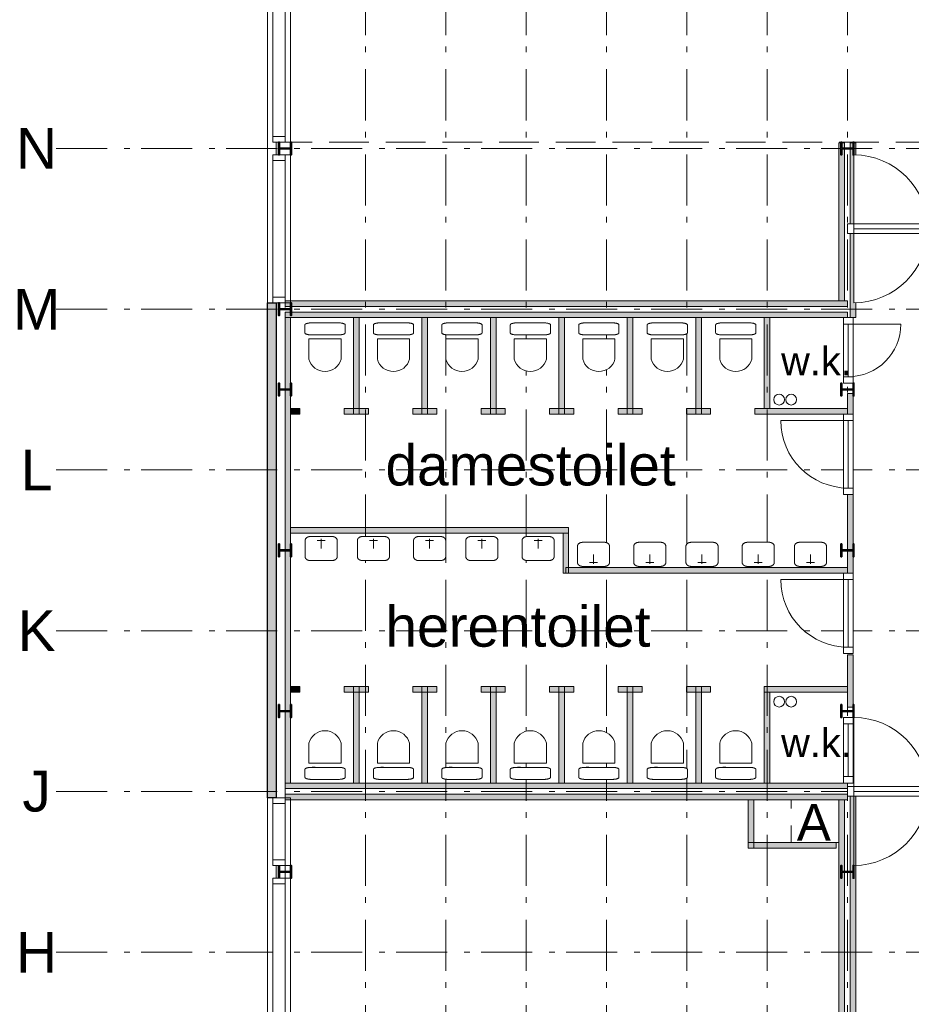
# Model space of a CAD drawing. Header units: millimetres. Extents: x -25849 to 35600, y -19165 to 63250.
# Tile 2 of 10: x -25353 to -14255, y -4248 to 8002. Entities that reach past the tile are written whole.
import ezdxf

# ---------------------------------------------------------------- set-up
doc = ezdxf.new("R2010")
doc.units = ezdxf.units.MM
doc.header["$LTSCALE"] = 1016
for name, pattern in [('STYLE_01', [0.41664, 0.20828, -0.20836]), ('STYLE_02', [0.694425, 0.48607, -0.208355]), ('STYLE_06', [1.04164, 0.625, -0.20828, 0.06943, -0.13893])]:
    doc.linetypes.add(name, pattern=pattern)
for name, color, linetype, lineweight in [('Binnenpuien', 47, 'Continuous', 18), ('Binnenwanden', 7, 'Continuous', 13), ('Geen', 7, 'Continuous', 18), ('Gevelmetselwerk', 7, 'Continuous', 25), ('Gevelpui', 8, 'Continuous', 18), ('Sanitair', 160, 'Continuous', 18), ('Staalconstructie', 7, 'Continuous', 18), ('Tekst', 7, 'Continuous', 18)]:
    doc.layers.add(name, color=color, linetype=linetype, lineweight=lineweight)
doc.styles.add('Arial', font='Arial')

# ---------------------------------------------------------------- blocks, each defined once
blk = doc.blocks.new('Groep')
at = {"layer": 'Geen', "color": 7, "char_height": 506, "attachment_point": 5, "line_spacing_factor": 0.966482, "style": 'Arial'}
for s, insert in [('N', (-25142, 6400)), ('M', (-25142, 4400)), ('L', (-25142, 2400)), ('K', (-25142, 400)), ('J', (-25142, -1600)), ('H', (-25142, -3600))]:
    blk.add_mtext(s, dxfattribs=dict(at, insert=insert))
blk = doc.blocks.new('IPE 160')
at = {"color": 7, "linetype": 'Continuous', "lineweight": 35}
blk.add_wipeout([(5, 80), (80, 80), (80, 70), (15, 70), (15, 70), (15, 70), (14, 70), (14, 70), (14, 70), (14, 70), (13, 70), (13, 70), (13, 70), (13, 70), (12, 70), (12, 70), (12, 69), (12, 69), (11, 69), (11, 69), (11, 69), (11, 69), (11, 69), (10, 69), (10, 69), (10, 69), (10, 68), (9, 68), (9, 68), (9, 68), (9, 68), (9, 68), (8, 68), (8, 67), (8, 67), (8, 67), (8, 67), (8, 67), (7, 67), (7, 66), (7, 66), (7, 66), (7, 66), (7, 66), (7, 65), (6, 65), (6, 65), (6, 65), (6, 64), (6, 64), (6, 64), (6, 64), (6, 64), (6, 63), (6, 63), (5, 63), (5, 63), (5, 62), (5, 62), (5, 62), (5, 62), (5, 61), (5, 61), (5, 61), (5, 61), (5, 60), (5, 60), (5, 60), (5, 0), (5, -60), (5, -60), (5, -60), (5, -61), (5, -61), (5, -61), (5, -61), (5, -62), (5, -62), (5, -62), (5, -62), (5, -63), (5, -63), (6, -63), (6, -63), (6, -64), (6, -64), (6, -64), (6, -64), (6, -64), (6, -65), (6, -65), (6, -65), (7, -65), (7, -66), (7, -66), (7, -66), (7, -66), (7, -66), (7, -67), (8, -67), (8, -67), (8, -67), (8, -67), (8, -67), (8, -68), (9, -68), (9, -68), (9, -68), (9, -68), (9, -68), (10, -68), (10, -69), (10, -69), (10, -69), (11, -69), (11, -69), (11, -69), (11, -69), (11, -69), (12, -69), (12, -69), (12, -70), (12, -70), (13, -70), (13, -70), (13, -70), (13, -70), (14, -70), (14, -70), (14, -70), (14, -70), (15, -70), (15, -70), (15, -70), (80, -70), (80, -80), (-80, -80), (-80, -70), (-15, -70), (-15, -70), (-15, -70), (-14, -70), (-14, -70), (-14, -70), (-14, -70), (-13, -70), (-13, -70), (-13, -70), (-13, -70), (-12, -70), (-12, -70), (-12, -69), (-12, -69), (-11, -69), (-11, -69), (-11, -69), (-11, -69), (-11, -69), (-10, -69), (-10, -69), (-10, -69), (-10, -68), (-9, -68), (-9, -68), (-9, -68), (-9, -68), (-9, -68), (-8, -68), (-8, -67), (-8, -67), (-8, -67), (-8, -67), (-8, -67), (-7, -67), (-7, -66), (-7, -66), (-7, -66), (-7, -66), (-7, -66), (-7, -65), (-6, -65), (-6, -65), (-6, -65), (-6, -64), (-6, -64), (-6, -64), (-6, -64), (-6, -64), (-6, -63), (-6, -63), (-5, -63), (-5, -63), (-5, -62), (-5, -62), (-5, -62), (-5, -62), (-5, -61), (-5, -61), (-5, -61), (-5, -61), (-5, -60), (-5, -60), (-5, -60), (-5, 0), (-5, 60), (-5, 60), (-5, 60), (-5, 61), (-5, 61), (-5, 61), (-5, 61), (-5, 62), (-5, 62), (-5, 62), (-5, 62), (-5, 63), (-5, 63), (-6, 63), (-6, 63), (-6, 64), (-6, 64), (-6, 64), (-6, 64), (-6, 64), (-6, 65), (-6, 65), (-6, 65), (-7, 65), (-7, 66), (-7, 66), (-7, 66), (-7, 66), (-7, 66), (-7, 67), (-8, 67), (-8, 67), (-8, 67), (-8, 67), (-8, 67), (-8, 68), (-9, 68), (-9, 68), (-9, 68), (-9, 68), (-9, 68), (-10, 68), (-10, 69), (-10, 69), (-10, 69), (-11, 69), (-11, 69), (-11, 69), (-11, 69), (-11, 69), (-12, 69), (-12, 69), (-12, 70), (-12, 70), (-13, 70), (-13, 70), (-13, 70), (-13, 70), (-14, 70), (-14, 70), (-14, 70), (-14, 70), (-15, 70), (-15, 70), (-15, 70), (-80, 70), (-80, 80), (-5, 80)], dxfattribs=at).dxf.layer = 'Staalconstructie'
at = {"layer": 'Staalconstructie', "color": 7, "linetype": 'Continuous', "lineweight": 35, "flags": 128}
blk.add_lwpolyline([(5, 80), (80, 80), (80, 70), (15, 70, 0.414214), (5, 60), (5, -60, 0.414214), (15, -70), (80, -70), (80, -80), (-80, -80), (-80, -70), (-15, -70, 0.414214), (-5, -60), (-5, 60, 0.414214), (-15, 70), (-80, 70), (-80, 80), (-5, 80)], format="xyb", close=True, dxfattribs=at)
blk = doc.blocks.new('Gevelpui 2000')
at = {"layer": 'Gevelpui', "color": 7, "lineweight": 5}
for p, q in [((-220, 1000), (-220, -1000)), ((-110, 1000), (-110, -1000))]:
    blk.add_line(p, q, dxfattribs=at)
at = {"color": 7, "lineweight": 5}
blk.add_wipeout([(0, 920), (70, 920), (70, -920), (0, -920)], dxfattribs=at).dxf.layer = 'Gevelpui'
at = {"layer": 'Gevelpui', "color": 7, "lineweight": 5}
blk.add_lwpolyline([(0, 920), (70, 920), (70, -920), (0, -920)], close=True, dxfattribs=at)
at = {"color": 7, "lineweight": 13}
blk.add_wipeout([(-150, 920), (0, 920), (0, -920), (-150, -920)], dxfattribs=at).dxf.layer = 'Gevelpui'
at = {"layer": 'Gevelpui', "color": 7, "lineweight": 13}
blk.add_lwpolyline([(-150, 920), (0, 920), (0, -920), (-150, -920)], close=True, dxfattribs=at)
at = {"color": 7, "lineweight": 13}
for points in [[(-150, 920), (0, 920), (0, 850), (-150, 850)], [(-150, -850), (0, -850), (0, -920), (-150, -920)]]:
    blk.add_wipeout(points, dxfattribs=at).dxf.layer = 'Gevelpui'
at = {"layer": 'Gevelpui', "color": 7, "lineweight": 13}
for points in [[(-150, 920), (0, 920), (0, 850), (-150, 850)], [(-150, -850), (0, -850), (0, -920), (-150, -920)]]:
    blk.add_lwpolyline(points, close=True, dxfattribs=at)
blk = doc.blocks.new('Gevelpui 1000')
at = {"layer": 'Gevelpui', "color": 8, "lineweight": 18}
for p, q in [((500, -110), (-500, -110)), ((500, -220), (-500, -220))]:
    blk.add_line(p, q, dxfattribs=at)
at = {"color": 8, "lineweight": 18}
blk.add_wipeout([(-420, 70), (420, 70), (420, 0), (-420, 0)], dxfattribs=at).dxf.layer = 'Gevelpui'
at = {"layer": 'Gevelpui', "color": 8, "lineweight": 18}
blk.add_lwpolyline([(-420, 70), (420, 70), (420, 0), (-420, 0)], close=True, dxfattribs=at)
at = {"color": 7, "lineweight": 18}
blk.add_wipeout([(-420, 0), (420, 0), (420, -150), (-420, -150)], dxfattribs=at).dxf.layer = 'Gevelpui'
at = {"layer": 'Gevelpui', "color": 7, "lineweight": 18}
blk.add_lwpolyline([(-420, 0), (420, 0), (420, -150), (-420, -150)], close=True, dxfattribs=at)
at = {"color": 7, "lineweight": 18}
for points in [[(-420, 0), (-350, 0), (-350, -150), (-420, -150)], [(350, 0), (420, 0), (420, -150), (350, -150)]]:
    blk.add_wipeout(points, dxfattribs=at).dxf.layer = 'Gevelpui'
at = {"layer": 'Gevelpui', "color": 7, "lineweight": 18}
for points in [[(-420, 0), (-350, 0), (-350, -150), (-420, -150)], [(350, 0), (420, 0), (420, -150), (350, -150)]]:
    blk.add_lwpolyline(points, close=True, dxfattribs=at)
blk = doc.blocks.new('Binnendeur 815')
blk.add_wipeout([(80, 0), (80, 16), (81, 32), (82, 48), (83, 64), (85, 80), (87, 96), (90, 112), (93, 128), (96, 144), (100, 159), (104, 175), (108, 190), (113, 205), (118, 221), (124, 236), (130, 251), (136, 265), (143, 280), (150, 294), (157, 309), (165, 323), (173, 337), (182, 350), (190, 364), (199, 377), (209, 390), (219, 403), (229, 416), (239, 428), (250, 440), (261, 452), (272, 463), (283, 474), (295, 485), (307, 496), (319, 506), (332, 516), (345, 526), (358, 536), (371, 545), (385, 553), (398, 562), (412, 570), (426, 578), (441, 585), (455, 592), (470, 599), (484, 605), (499, 611), (514, 617), (530, 622), (545, 627), (560, 631), (576, 635), (591, 639), (607, 642), (623, 645), (639, 648), (655, 650), (671, 652), (687, 653), (703, 654), (719, 655), (735, 655), (735, 0)]).dxf.layer = 'Binnenpuien'
at = {"layer": 'Binnenpuien'}
blk.add_arc((735, 0), 655, 90, 180, dxfattribs=at)
blk.add_wipeout([(0, 60), (815, 60), (815, -60), (0, -60)]).dxf.layer = 'Binnenpuien'
blk.add_lwpolyline([(0, 60), (815, 60), (815, -60), (0, -60)], close=True, dxfattribs=at)
blk.add_wipeout([(735, 60), (815, 60), (815, -60), (735, -60)]).dxf.layer = 'Binnenpuien'
for p, q in [((735, 0), (735, 655)), ((80, 0), (735, 0))]:
    blk.add_line(p, q, dxfattribs=at)
blk.add_lwpolyline([(735, 60), (815, 60), (815, -60), (735, -60)], close=True, dxfattribs=at)
blk.add_wipeout([(0, 60), (80, 60), (80, -60), (0, -60)]).dxf.layer = 'Binnenpuien'
blk.add_lwpolyline([(0, 60), (80, 60), (80, -60), (0, -60)], close=True, dxfattribs=at)
blk = doc.blocks.new('Binnendeur 1000')
at = {"layer": 'Binnenpuien'}
blk.add_arc((920, 0), 840, 90, 180, dxfattribs=at)
blk.add_wipeout([(0, 60), (1000, 60), (1000, -60), (0, -60)]).dxf.layer = 'Binnenpuien'
blk.add_lwpolyline([(0, 60), (1000, 60), (1000, -60), (0, -60)], close=True, dxfattribs=at)
blk.add_wipeout([(920, 60), (1000, 60), (1000, -60), (920, -60)]).dxf.layer = 'Binnenpuien'
for p, q in [((920, 0), (920, 840)), ((80, 0), (920, 0))]:
    blk.add_line(p, q, dxfattribs=at)
blk.add_lwpolyline([(920, 60), (1000, 60), (1000, -60), (920, -60)], close=True, dxfattribs=at)
blk.add_wipeout([(0, 60), (80, 60), (80, -60), (0, -60)]).dxf.layer = 'Binnenpuien'
blk.add_lwpolyline([(0, 60), (80, 60), (80, -60), (0, -60)], close=True, dxfattribs=at)
blk = doc.blocks.new('WC')
blk.add_wipeout([(167, 150), (169, 150), (171, 150), (173, 150), (175, 150), (177, 150), (179, 150), (181, 150), (183, 150), (185, 149), (187, 149), (189, 149), (191, 149), (193, 149), (195, 149), (197, 148), (199, 148), (200, 148), (202, 148), (204, 147), (206, 147), (208, 147), (210, 146), (211, 146), (213, 146), (215, 145), (216, 145), (218, 145), (220, 144), (221, 144), (223, 144), (224, 143), (226, 143), (227, 142), (228, 142), (230, 141), (231, 141), (232, 140), (234, 140), (235, 139), (236, 139), (237, 138), (238, 138), (239, 137), (240, 137), (241, 136), (242, 136), (243, 135), (244, 135), (244, 134), (245, 133), (246, 133), (246, 132), (247, 132), (248, 131), (248, 130), (248, 130), (249, 129), (249, 129), (249, 128), (250, 127), (250, 127), (250, 126), (250, 126), (250, 125), (250, 25), (250, 24), (250, 24), (250, 23), (250, 23), (249, 22), (249, 21), (249, 21), (248, 20), (248, 20), (248, 19), (247, 18), (246, 18), (246, 17), (245, 17), (244, 16), (244, 15), (243, 15), (242, 14), (241, 14), (240, 13), (239, 13), (238, 12), (237, 12), (236, 11), (235, 11), (234, 10), (232, 10), (231, 9), (230, 9), (228, 8), (227, 8), (226, 7), (224, 7), (223, 6), (221, 6), (220, 6), (218, 5), (216, 5), (215, 5), (213, 4), (211, 4), (210, 4), (208, 3), (206, 3), (204, 3), (202, 2), (200, 2), (199, 2), (197, 2), (195, 1), (193, 1), (191, 1), (189, 1), (187, 1), (185, 1), (183, 0), (181, 0), (179, 0), (177, 0), (175, 0), (173, 0), (171, 0), (169, 0), (167, 0), (-167, 0), (-169, 0), (-171, 0), (-173, 0), (-175, 0), (-177, 0), (-179, 0), (-181, 0), (-183, 0), (-185, 1), (-187, 1), (-189, 1), (-191, 1), (-193, 1), (-195, 1), (-197, 2), (-199, 2), (-200, 2), (-202, 2), (-204, 3), (-206, 3), (-208, 3), (-210, 4), (-211, 4), (-213, 4), (-215, 5), (-216, 5), (-218, 5), (-220, 6), (-221, 6), (-223, 6), (-224, 7), (-226, 7), (-227, 8), (-228, 8), (-230, 9), (-231, 9), (-232, 10), (-234, 10), (-235, 11), (-236, 11), (-237, 12), (-238, 12), (-239, 13), (-240, 13), (-241, 14), (-242, 14), (-243, 15), (-244, 15), (-244, 16), (-245, 17), (-246, 17), (-246, 18), (-247, 18), (-248, 19), (-248, 20), (-248, 20), (-249, 21), (-249, 21), (-249, 22), (-250, 23), (-250, 23), (-250, 24), (-250, 24), (-250, 25), (-250, 125), (-250, 126), (-250, 126), (-250, 127), (-250, 127), (-249, 128), (-249, 129), (-249, 129), (-248, 130), (-248, 130), (-248, 131), (-247, 132), (-246, 132), (-246, 133), (-245, 133), (-244, 134), (-244, 135), (-243, 135), (-242, 136), (-241, 136), (-240, 137), (-239, 137), (-238, 138), (-237, 138), (-236, 139), (-235, 139), (-234, 140), (-232, 140), (-231, 141), (-230, 141), (-228, 142), (-227, 142), (-226, 143), (-224, 143), (-223, 144), (-221, 144), (-220, 144), (-218, 145), (-216, 145), (-215, 145), (-213, 146), (-211, 146), (-210, 146), (-208, 147), (-206, 147), (-204, 147), (-202, 148), (-200, 148), (-199, 148), (-197, 148), (-195, 149), (-193, 149), (-191, 149), (-189, 149), (-187, 149), (-185, 149), (-183, 150), (-181, 150), (-179, 150), (-177, 150), (-175, 150), (-173, 150), (-171, 150), (-169, 150), (-167, 150)]).dxf.layer = 'Sanitair'
at = {"layer": 'Sanitair'}
blk.add_open_spline([(167, 150), (189, 150), (228, 143), (250, 132), (250, 125), (250, 75), (250, 25), (250, 18), (228, 7), (189, 0), (167, 0), (0, 0), (-167, 0), (-189, 0), (-228, 7), (-250, 18), (-250, 25), (-250, 75), (-250, 125), (-250, 132), (-228, 143), (-189, 150), (-167, 150), (0, 150), (167, 150)], degree=2, knots=[0, 0, 0, 1, 2, 3, 3, 4, 4, 5, 6, 7, 7, 8, 8, 9, 10, 11, 11, 12, 12, 13, 14, 15, 15, 16, 16, 16], dxfattribs=at)
blk.add_wipeout([(200, 200), (-200, 200), (-200, 450), (-199, 454), (-198, 458), (-197, 462), (-195, 466), (-194, 470), (-192, 474), (-191, 478), (-189, 482), (-187, 486), (-185, 490), (-184, 494), (-182, 498), (-179, 501), (-177, 505), (-175, 509), (-173, 512), (-170, 516), (-168, 519), (-166, 523), (-163, 526), (-160, 530), (-158, 533), (-155, 536), (-152, 539), (-149, 542), (-146, 546), (-143, 549), (-140, 551), (-137, 554), (-133, 557), (-130, 560), (-127, 562), (-123, 565), (-120, 568), (-117, 570), (-113, 572), (-109, 575), (-106, 577), (-102, 579), (-98, 581), (-95, 583), (-91, 585), (-87, 587), (-83, 589), (-79, 590), (-75, 592), (-71, 594), (-67, 595), (-63, 596), (-59, 598), (-55, 599), (-51, 600), (-47, 601), (-42, 602), (-38, 603), (-34, 603), (-30, 604), (-26, 605), (-21, 605), (-17, 605), (-13, 606), (-9, 606), (-4, 606), (0, 606), (4, 606), (9, 606), (13, 606), (17, 605), (21, 605), (26, 605), (30, 604), (34, 603), (38, 603), (42, 602), (47, 601), (51, 600), (55, 599), (59, 598), (63, 596), (67, 595), (71, 594), (75, 592), (79, 590), (83, 589), (87, 587), (91, 585), (95, 583), (98, 581), (102, 579), (106, 577), (109, 575), (113, 572), (117, 570), (120, 568), (123, 565), (127, 562), (130, 560), (133, 557), (137, 554), (140, 551), (143, 549), (146, 546), (149, 542), (152, 539), (155, 536), (158, 533), (160, 530), (163, 526), (166, 523), (168, 519), (170, 516), (173, 512), (175, 509), (177, 505), (179, 501), (182, 498), (184, 494), (185, 490), (187, 486), (189, 482), (191, 478), (192, 474), (194, 470), (195, 466), (197, 462), (198, 458), (199, 454), (200, 450)]).dxf.layer = 'Sanitair'
at = {"layer": 'Sanitair', "flags": 128}
blk.add_lwpolyline([(200, 200), (-200, 200), (-200, 450, -0.344151), (0, 606, -0.344151), (200, 450)], format="xyb", close=True, dxfattribs=at)
blk = doc.blocks.new('Fonteintje')
blk.add_wipeout([(133, 0), (135, 0), (137, 0), (138, 0), (140, 0), (141, 0), (143, -1), (145, -1), (146, -1), (148, -1), (150, -1), (151, -2), (153, -2), (154, -3), (156, -3), (157, -3), (159, -4), (160, -4), (162, -5), (163, -5), (165, -6), (166, -6), (168, -7), (169, -8), (170, -8), (172, -9), (173, -10), (174, -11), (176, -11), (177, -12), (178, -13), (179, -14), (180, -15), (182, -16), (183, -16), (184, -17), (185, -18), (186, -19), (187, -20), (188, -21), (189, -22), (190, -23), (191, -24), (191, -25), (192, -26), (193, -28), (194, -29), (194, -30), (195, -31), (196, -32), (196, -33), (197, -34), (197, -35), (198, -37), (198, -38), (198, -39), (199, -40), (199, -41), (199, -43), (199, -44), (200, -45), (200, -46), (200, -48), (200, -49), (200, -50), (200, -250), (200, -251), (200, -252), (200, -254), (200, -255), (199, -256), (199, -257), (199, -259), (199, -260), (198, -261), (198, -262), (198, -263), (197, -265), (197, -266), (196, -267), (196, -268), (195, -269), (194, -270), (194, -271), (193, -272), (192, -274), (191, -275), (191, -276), (190, -277), (189, -278), (188, -279), (187, -280), (186, -281), (185, -282), (184, -283), (183, -284), (182, -284), (180, -285), (179, -286), (178, -287), (177, -288), (176, -289), (174, -289), (173, -290), (172, -291), (170, -292), (169, -292), (168, -293), (166, -294), (165, -294), (163, -295), (162, -295), (160, -296), (159, -296), (157, -297), (156, -297), (154, -297), (153, -298), (151, -298), (150, -299), (148, -299), (146, -299), (145, -299), (143, -299), (141, -300), (140, -300), (138, -300), (137, -300), (135, -300), (133, -300), (-133, -300), (-135, -300), (-137, -300), (-138, -300), (-140, -300), (-141, -300), (-143, -299), (-145, -299), (-146, -299), (-148, -299), (-150, -299), (-151, -298), (-153, -298), (-154, -297), (-156, -297), (-157, -297), (-159, -296), (-160, -296), (-162, -295), (-163, -295), (-165, -294), (-166, -294), (-168, -293), (-169, -292), (-170, -292), (-172, -291), (-173, -290), (-174, -289), (-176, -289), (-177, -288), (-178, -287), (-179, -286), (-180, -285), (-182, -284), (-183, -284), (-184, -283), (-185, -282), (-186, -281), (-187, -280), (-188, -279), (-189, -278), (-190, -277), (-191, -276), (-191, -275), (-192, -274), (-193, -272), (-194, -271), (-194, -270), (-195, -269), (-196, -268), (-196, -267), (-197, -266), (-197, -265), (-198, -263), (-198, -262), (-198, -261), (-199, -260), (-199, -259), (-199, -257), (-199, -256), (-200, -255), (-200, -254), (-200, -252), (-200, -251), (-200, -250), (-200, -50), (-200, -49), (-200, -48), (-200, -46), (-200, -45), (-199, -44), (-199, -43), (-199, -41), (-199, -40), (-198, -39), (-198, -38), (-198, -37), (-197, -35), (-197, -34), (-196, -33), (-196, -32), (-195, -31), (-194, -30), (-194, -29), (-193, -28), (-192, -26), (-191, -25), (-191, -24), (-190, -23), (-189, -22), (-188, -21), (-187, -20), (-186, -19), (-185, -18), (-184, -17), (-183, -16), (-182, -16), (-180, -15), (-179, -14), (-178, -13), (-177, -12), (-176, -11), (-174, -11), (-173, -10), (-172, -9), (-170, -8), (-169, -8), (-168, -7), (-166, -6), (-165, -6), (-163, -5), (-162, -5), (-160, -4), (-159, -4), (-157, -3), (-156, -3), (-154, -3), (-153, -2), (-151, -2), (-150, -1), (-148, -1), (-146, -1), (-145, -1), (-143, -1), (-141, 0), (-140, 0), (-138, 0), (-137, 0), (-135, 0), (-133, 0)]).dxf.layer = 'Sanitair'
at = {"layer": 'Sanitair'}
for p, q in [((50, -50), (-50, -50)), ((0, -30), (0, -150))]:
    blk.add_line(p, q, dxfattribs=at)
blk.add_open_spline([(133, 0), (151, 0), (182, -13), (200, -37), (200, -50), (200, -150), (200, -250), (200, -263), (182, -287), (151, -300), (133, -300), (0, -300), (-133, -300), (-151, -300), (-182, -287), (-200, -263), (-200, -250), (-200, -150), (-200, -50), (-200, -37), (-182, -13), (-151, 0), (-133, 0), (0, 0), (133, 0)], degree=2, knots=[0, 0, 0, 1, 2, 3, 3, 4, 4, 5, 6, 7, 7, 8, 8, 9, 10, 11, 11, 12, 12, 13, 14, 15, 15, 16, 16, 16], dxfattribs=at)
blk = doc.blocks.new('Groep-5')
at = {"layer": 'Sanitair', "color": 7}
for p in [(-21600, 1572), (-20950, 1572), (-20250, 1572), (-19600, 1572), (-18900, 1572)]:
    blk.add_blockref('Fonteintje', p, dxfattribs=at)
blk = doc.blocks.new('Groep-6')
at = {"layer": 'Sanitair', "color": 7, "rotation": 180}
for p in [(-18210, 1200), (-17510, 1200), (-16860, 1200), (-16160, 1200), (-15510, 1200)]:
    blk.add_blockref('Fonteintje', p, dxfattribs=at)
blk = doc.blocks.new('Binnendeur 2000')
blk.add_wipeout([(1000, 0), (1000, -23), (999, -45), (998, -68), (996, -90), (993, -113), (990, -135), (986, -157), (982, -179), (978, -202), (972, -224), (967, -245), (960, -267), (954, -289), (946, -310), (938, -331), (930, -352), (921, -373), (912, -393), (902, -414), (891, -434), (880, -453), (869, -473), (857, -492), (845, -511), (832, -530), (819, -548), (805, -566), (791, -584), (777, -601), (762, -618), (746, -634), (731, -651), (714, -666), (698, -682), (681, -697), (664, -711), (646, -725), (628, -739), (610, -752), (591, -765), (572, -777), (553, -789), (533, -800), (514, -811), (494, -822), (473, -832), (453, -841), (432, -850), (411, -858), (390, -866), (369, -874), (347, -880), (325, -887), (304, -892), (282, -898), (259, -902), (237, -906), (215, -910), (193, -913), (170, -916), (148, -918), (125, -919), (103, -920), (80, -920), (80, 0)]).dxf.layer = 'Binnenpuien'
at = {"layer": 'Binnenpuien'}
blk.add_arc((80, 0), 920, 270, 0, dxfattribs=at)
blk.add_wipeout([(1920, -920), (1897, -920), (1875, -919), (1852, -918), (1830, -916), (1807, -913), (1785, -910), (1763, -906), (1741, -902), (1718, -898), (1696, -892), (1675, -887), (1653, -880), (1631, -874), (1610, -866), (1589, -858), (1568, -850), (1547, -841), (1527, -832), (1506, -822), (1486, -811), (1467, -800), (1447, -789), (1428, -777), (1409, -765), (1390, -752), (1372, -739), (1354, -725), (1336, -711), (1319, -697), (1302, -682), (1286, -666), (1269, -651), (1254, -634), (1238, -618), (1223, -601), (1209, -584), (1195, -566), (1181, -548), (1168, -530), (1155, -511), (1143, -492), (1131, -473), (1120, -453), (1109, -434), (1098, -414), (1088, -393), (1079, -373), (1070, -352), (1062, -331), (1054, -310), (1046, -289), (1040, -267), (1033, -245), (1028, -224), (1022, -202), (1018, -179), (1014, -157), (1010, -135), (1007, -113), (1004, -90), (1002, -68), (1001, -45), (1000, -23), (1000, 0), (1920, 0)]).dxf.layer = 'Binnenpuien'
blk.add_arc((1920, 0), 920, 180, 270, dxfattribs=at)
blk.add_wipeout([(1000, 0), (1000, 23), (1001, 45), (1002, 68), (1004, 90), (1007, 113), (1010, 135), (1014, 157), (1018, 179), (1022, 202), (1028, 224), (1033, 245), (1040, 267), (1046, 289), (1054, 310), (1062, 331), (1070, 352), (1079, 373), (1088, 393), (1098, 414), (1109, 434), (1120, 453), (1131, 473), (1143, 492), (1155, 511), (1168, 530), (1181, 548), (1195, 566), (1209, 584), (1223, 601), (1238, 618), (1254, 634), (1269, 651), (1286, 666), (1302, 682), (1319, 697), (1336, 711), (1354, 725), (1372, 739), (1390, 752), (1409, 765), (1428, 777), (1447, 789), (1467, 800), (1486, 811), (1506, 822), (1527, 832), (1547, 841), (1568, 850), (1589, 858), (1610, 866), (1631, 874), (1653, 880), (1675, 887), (1696, 892), (1718, 898), (1741, 902), (1763, 906), (1785, 910), (1807, 913), (1830, 916), (1852, 918), (1875, 919), (1897, 920), (1920, 920), (1920, 0)]).dxf.layer = 'Binnenpuien'
blk.add_arc((1920, 0), 920, 90, 180, dxfattribs=at)
blk.add_wipeout([(80, 920), (103, 920), (125, 919), (148, 918), (170, 916), (193, 913), (215, 910), (237, 906), (259, 902), (282, 898), (304, 892), (325, 887), (347, 880), (369, 874), (390, 866), (411, 858), (432, 850), (453, 841), (473, 832), (494, 822), (514, 811), (533, 800), (553, 789), (572, 777), (591, 765), (610, 752), (628, 739), (646, 725), (664, 711), (681, 697), (698, 682), (714, 666), (731, 651), (746, 634), (762, 618), (777, 601), (791, 584), (805, 566), (819, 548), (832, 530), (845, 511), (857, 492), (869, 473), (880, 453), (891, 434), (902, 414), (912, 393), (921, 373), (930, 352), (938, 331), (946, 310), (954, 289), (960, 267), (967, 245), (972, 224), (978, 202), (982, 179), (986, 157), (990, 135), (993, 113), (996, 90), (998, 68), (999, 45), (1000, 23), (1000, 0), (80, 0)]).dxf.layer = 'Binnenpuien'
blk.add_lwpolyline([(0, 60), (2000, 60), (2000, -60), (0, -60)], close=True, dxfattribs=at)
blk.add_arc((80, 0), 920, 0, 90, dxfattribs=at)
for points in [[(0, 60), (80, 60), (80, -60), (0, -60)], [(1920, 60), (2000, 60), (2000, -60), (1920, -60)]]:
    blk.add_wipeout(points).dxf.layer = 'Binnenpuien'
for p, q in [((80, 0), (80, 920)), ((1920, 0), (1920, 920)), ((80, 0), (1920, 0)), ((80, 0), (80, -920)), ((1920, 0), (1920, -920))]:
    blk.add_line(p, q, dxfattribs=at)
for points in [[(0, 60), (80, 60), (80, -60), (0, -60)], [(1920, 60), (2000, 60), (2000, -60), (1920, -60)]]:
    blk.add_lwpolyline(points, close=True, dxfattribs=at)
blk = doc.blocks.new('Groep-7')
at = {"layer": 'Binnenwanden', "color": 7}
blk.add_blockref('Binnendeur 2000', (-15050, -1600), dxfattribs=at)
blk.add_blockref('Binnendeur 2000', (-13050, -1600), dxfattribs=at)
blk = doc.blocks.new('Groep-13')
at = {"layer": 'Binnenwanden', "color": 7}
blk.add_blockref('Binnendeur 2000', (-15050, 5400), dxfattribs=at)
blk.add_blockref('Binnendeur 2000', (-13050, 5400), dxfattribs=at)

msp = doc.modelspace()

# ---------------------------------------------------------------- hatches: boundary and pattern name
at = {"layer": 'Binnenwanden', "linetype": 'Continuous', "lineweight": 0}
for points in [[(-21198, 4295), (-21128, 4295), (-21128, 3095), (-21198, 3095)], [(-20346, 4295), (-20276, 4295), (-20276, 3095), (-20346, 3095)], [(-19494, 4295), (-19424, 4295), (-19424, 3095), (-19494, 3095)], [(-18642, 4295), (-18572, 4295), (-18572, 3095), (-18642, 3095)], [(-17790, 4295), (-17720, 4295), (-17720, 3095), (-17790, 3095)], [(-16938, 4295), (-16868, 4295), (-16868, 3095), (-16938, 3095)], [(-16085, 4295), (-16015, 4295), (-16015, 3165), (-16085, 3165)], [(-21980, 3165), (-21865, 3165), (-21865, 3095), (-21980, 3095)], [(-21313, 3165), (-21013, 3165), (-21013, 3095), (-21313, 3095)], [(-20461, 3165), (-20161, 3165), (-20161, 3095), (-20461, 3095)], [(-19609, 3165), (-19309, 3165), (-19309, 3095), (-19609, 3095)], [(-18757, 3165), (-18457, 3165), (-18457, 3095), (-18757, 3095)], [(-17905, 3165), (-17605, 3165), (-17605, 3095), (-17905, 3095)], [(-17053, 3165), (-16753, 3165), (-16753, 3095), (-17053, 3095)], [(-16201, 3165), (-15050, 3165), (-15050, 3095), (-16201, 3095)], [(-21980, 1685), (-18520, 1685), (-18520, 1615), (-21980, 1615)], [(-18590, 1615), (-18520, 1615), (-18520, 1115), (-18590, 1115)], [(-18555, 1185), (-15050, 1185), (-15050, 1115), (-18555, 1115)], [(-21980, -295), (-21865, -295), (-21865, -365), (-21980, -365)], [(-21313, -295), (-21013, -295), (-21013, -365), (-21313, -365)], [(-21198, -295), (-21128, -295), (-21128, -1495), (-21198, -1495)], [(-20461, -295), (-20161, -295), (-20161, -365), (-20461, -365)], [(-20346, -295), (-20276, -295), (-20276, -1495), (-20346, -1495)], [(-19609, -295), (-19309, -295), (-19309, -365), (-19609, -365)], [(-19494, -295), (-19424, -295), (-19424, -1495), (-19494, -1495)], [(-18757, -295), (-18457, -295), (-18457, -365), (-18757, -365)], [(-18642, -295), (-18572, -295), (-18572, -1495), (-18642, -1495)], [(-17905, -295), (-17605, -295), (-17605, -365), (-17905, -365)], [(-17790, -295), (-17720, -295), (-17720, -1495), (-17790, -1495)], [(-17053, -295), (-16753, -295), (-16753, -365), (-17053, -365)], [(-16938, -295), (-16868, -295), (-16868, -1495), (-16938, -1495)], [(-16085, -295), (-15050, -295), (-15050, -365), (-16085, -365)], [(-16085, -365), (-16015, -365), (-16015, -1495), (-16085, -1495)], [(-22050, -1495), (-15050, -1495), (-15050, -1565), (-22050, -1565)], [(-16285, -1705), (-16215, -1705), (-16215, -2305), (-16285, -2305)], [(-16285, -2235), (-15190, -2235), (-15190, -2305), (-16285, -2305)]]:
    msp.add_hatch(color=7, dxfattribs=at).paths.add_polyline_path(points)

# ---------------------------------------------------------------- linework, layer by layer
at = {"layer": 'Binnenwanden'}
for points in [[(-21198, 4295), (-21128, 4295), (-21128, 3095), (-21198, 3095)], [(-20346, 4295), (-20276, 4295), (-20276, 3095), (-20346, 3095)], [(-19494, 4295), (-19424, 4295), (-19424, 3095), (-19494, 3095)], [(-18642, 4295), (-18572, 4295), (-18572, 3095), (-18642, 3095)], [(-17790, 4295), (-17720, 4295), (-17720, 3095), (-17790, 3095)], [(-16938, 4295), (-16868, 4295), (-16868, 3095), (-16938, 3095)], [(-16085, 4295), (-16015, 4295), (-16015, 3165), (-16085, 3165)], [(-21980, 3165), (-21865, 3165), (-21865, 3095), (-21980, 3095)], [(-21313, 3165), (-21013, 3165), (-21013, 3095), (-21313, 3095)], [(-20461, 3165), (-20161, 3165), (-20161, 3095), (-20461, 3095)], [(-19609, 3165), (-19309, 3165), (-19309, 3095), (-19609, 3095)], [(-18757, 3165), (-18457, 3165), (-18457, 3095), (-18757, 3095)], [(-17905, 3165), (-17605, 3165), (-17605, 3095), (-17905, 3095)], [(-17053, 3165), (-16753, 3165), (-16753, 3095), (-17053, 3095)], [(-16201, 3165), (-15050, 3165), (-15050, 3095), (-16201, 3095)], [(-21980, 1685), (-18520, 1685), (-18520, 1615), (-21980, 1615)], [(-18590, 1615), (-18520, 1615), (-18520, 1115), (-18590, 1115)], [(-18555, 1185), (-15050, 1185), (-15050, 1115), (-18555, 1115)], [(-21980, -295), (-21865, -295), (-21865, -365), (-21980, -365)], [(-21313, -295), (-21013, -295), (-21013, -365), (-21313, -365)], [(-21198, -295), (-21128, -295), (-21128, -1495), (-21198, -1495)], [(-20461, -295), (-20161, -295), (-20161, -365), (-20461, -365)], [(-20346, -295), (-20276, -295), (-20276, -1495), (-20346, -1495)], [(-19609, -295), (-19309, -295), (-19309, -365), (-19609, -365)], [(-19494, -295), (-19424, -295), (-19424, -1495), (-19494, -1495)], [(-18757, -295), (-18457, -295), (-18457, -365), (-18757, -365)], [(-18642, -295), (-18572, -295), (-18572, -1495), (-18642, -1495)], [(-17905, -295), (-17605, -295), (-17605, -365), (-17905, -365)], [(-17790, -295), (-17720, -295), (-17720, -1495), (-17790, -1495)], [(-17053, -295), (-16753, -295), (-16753, -365), (-17053, -365)], [(-16938, -295), (-16868, -295), (-16868, -1495), (-16938, -1495)], [(-16085, -295), (-15050, -295), (-15050, -365), (-16085, -365)], [(-16085, -365), (-16015, -365), (-16015, -1495), (-16085, -1495)], [(-22050, -1495), (-15050, -1495), (-15050, -1565), (-22050, -1565)], [(-16285, -1705), (-16215, -1705), (-16215, -2305), (-16285, -2305)], [(-16285, -2235), (-15190, -2235), (-15190, -2305), (-16285, -2305)]]:
    msp.add_lwpolyline(points, close=True, dxfattribs=at)
at = {"layer": 'Geen', "color": 8, "linetype": 'Continuous', "lineweight": 5}
msp.add_line((-22270, -18650), (-22270, 63250), dxfattribs=at)
at = {"layer": 'Geen', "color": 1, "linetype": 'STYLE_06', "lineweight": 13}
for p, q in [((-22050, -18650), (-22050, 63250)), ((-21050, -18650), (-21050, 63250)), ((-20050, -18650), (-20050, 63250)), ((-19050, -18650), (-19050, 63250)), ((-18050, -18650), (-18050, 63250)), ((-17050, -18650), (-17050, 63250)), ((-16050, -18650), (-16050, 63250)), ((-15050, -18650), (-15050, 63250)), ((-24900, 6400), (35600, 6400)), ((-24900, 4400), (35600, 4400)), ((-24900, 2400), (35600, 2400)), ((-24900, 400), (35600, 400)), ((-24900, -1600), (35600, -1600)), ((-24900, -3600), (35600, -3600))]:
    msp.add_line(p, q, dxfattribs=at)
at = {"layer": 'Geen', "color": 7, "linetype": 'STYLE_01', "lineweight": 18}
msp.add_lwpolyline([(-15750, -1705), (-15155, -1705), (-15155, -2235), (-15750, -2235)], close=True, dxfattribs=at)

# ---------------------------------------------------------------- block references
at = {"layer": 'Geen', "color": 7}
msp.add_blockref('Groep', (0, 0), dxfattribs=at)
at = {"layer": 'Sanitair', "color": 7, "xscale": -1, "rotation": 180}
for p in [(-21552, 4230), (-20700, 4230), (-16440, 4230)]:
    msp.add_blockref('WC', p, dxfattribs=at)

# ---------------------------------------------------------------- texts
at = {"layer": 'Tekst', "color": 7, "char_height": 505.74, "width": 4000, "attachment_point": 4, "line_spacing_factor": 0.966482, "style": 'Arial'}
for s, insert in [('damestoilet', (-20800, 2456)), ('herentoilet', (-20800, 450))]:
    msp.add_mtext(s, dxfattribs=dict(at, insert=insert))
at = {"layer": 'Tekst', "color": 7, "insert": (-15680, -1985), "char_height": 455, "attachment_point": 4, "line_spacing_factor": 0.966482, "style": 'Arial'}
msp.add_mtext('A', dxfattribs=at)

# ---------------------------------------------------------------- next in the draw order: block references
at = {"layer": 'Gevelpui', "color": 7}
msp.add_blockref('Gevelpui 2000', (-22050, 7400), dxfattribs=at)
at = {"layer": 'Sanitair', "color": 7, "xscale": -1, "rotation": 180}
for p in [(-19848, 4230), (-18996, 4230), (-18144, 4230), (-17292, 4230)]:
    msp.add_blockref('WC', p, dxfattribs=at)
at = {"layer": 'Sanitair', "color": 7}
for name, p in [('Groep-5', (0, 0)), ('Groep-6', (0, 0)), ('WC', (-21552, -1450)), ('WC', (-20700, -1450)), ('WC', (-19848, -1450)), ('WC', (-18996, -1450)), ('WC', (-18144, -1450)), ('WC', (-17292, -1450)), ('WC', (-16440, -1450))]:
    msp.add_blockref(name, p, dxfattribs=at)
at = {"layer": 'Staalconstructie', "color": 7, "rotation": 90}
for p in [(-15050, 6400), (-15050, 3400), (-22050, 1400), (-15050, 1400), (-15050, -600), (-22050, -2600), (-15050, -2600)]:
    msp.add_blockref('IPE 160', p, dxfattribs=at)

# ---------------------------------------------------------------- next in the draw order: wipeouts: each hides what was drawn before it
for points in [[(-15838, 3300), (-15836, 3294), (-15834, 3287), (-15833, 3281), (-15833, 3274), (-15833, 3268), (-15834, 3261), (-15836, 3255), (-15838, 3249), (-15841, 3243), (-15845, 3237), (-15849, 3232), (-15853, 3227), (-15858, 3223), (-15863, 3219), (-15869, 3215), (-15875, 3213), (-15881, 3211), (-15888, 3209), (-15894, 3208), (-15901, 3208), (-15907, 3208), (-15914, 3209), (-15920, 3211), (-15926, 3213), (-15932, 3216), (-15938, 3220), (-15943, 3224), (-15948, 3228), (-15952, 3233), (-15956, 3238), (-15960, 3244), (-15962, 3250), (-15964, 3256), (-15966, 3263), (-15967, 3269), (-15967, 3276), (-15967, 3282), (-15966, 3289), (-15964, 3295), (-15962, 3301), (-15959, 3307), (-15955, 3313), (-15951, 3318), (-15947, 3323), (-15942, 3327), (-15937, 3331), (-15931, 3335), (-15925, 3337), (-15919, 3339), (-15912, 3341), (-15906, 3342), (-15899, 3342), (-15893, 3342), (-15886, 3341), (-15880, 3339), (-15874, 3337), (-15868, 3334), (-15862, 3330), (-15857, 3326), (-15852, 3322), (-15848, 3317), (-15844, 3312), (-15840, 3306)], [(-15838, -458), (-15836, -464), (-15834, -471), (-15833, -477), (-15833, -484), (-15833, -490), (-15834, -497), (-15836, -503), (-15838, -509), (-15841, -515), (-15845, -521), (-15849, -526), (-15853, -531), (-15858, -535), (-15863, -539), (-15869, -542), (-15875, -545), (-15881, -547), (-15888, -549), (-15894, -550), (-15901, -550), (-15907, -550), (-15914, -549), (-15920, -547), (-15926, -545), (-15932, -542), (-15938, -538), (-15943, -534), (-15948, -530), (-15952, -525), (-15956, -520), (-15960, -514), (-15962, -508), (-15964, -502), (-15966, -495), (-15967, -489), (-15967, -482), (-15967, -476), (-15966, -469), (-15964, -463), (-15962, -457), (-15959, -451), (-15955, -445), (-15951, -440), (-15947, -435), (-15942, -431), (-15937, -427), (-15931, -423), (-15925, -421), (-15919, -418), (-15912, -417), (-15906, -416), (-15899, -416), (-15893, -416), (-15886, -417), (-15880, -419), (-15874, -421), (-15868, -424), (-15862, -427), (-15857, -431), (-15852, -436), (-15848, -441), (-15844, -446), (-15840, -452)]]:
    msp.add_wipeout(points).dxf.layer = 'Sanitair'

# ---------------------------------------------------------------- next in the draw order: hatches: boundary and pattern name
at = {"layer": 'Binnenwanden', "linetype": 'Continuous', "lineweight": 0}
for points in [[(-15155, 6470), (-15085, 6470), (-15085, 4505), (-15155, 4505)], [(-22050, 4295), (-21980, 4295), (-21980, -1495), (-22050, -1495)], [(-15050, 3350), (-14980, 3350), (-14980, 3095), (-15050, 3095)], [(-15050, 100), (-14980, 100), (-14980, -550), (-15050, -550)]]:
    msp.add_hatch(color=7, dxfattribs=at).paths.add_polyline_path(points)
at = {"layer": 'Gevelmetselwerk', "linetype": 'Continuous', "lineweight": 0}
msp.add_hatch(color=255, dxfattribs=at).paths.add_polyline_path([(-22270, 4480), (-22160, 4480), (-22160, -1680), (-22270, -1680)])

# ---------------------------------------------------------------- next in the draw order: linework, layer by layer
at = {"layer": 'Binnenwanden'}
for points in [[(-15155, 6470), (-15085, 6470), (-15085, 4505), (-15155, 4505)], [(-22050, 4295), (-21980, 4295), (-21980, -1495), (-22050, -1495)], [(-15050, 3350), (-14980, 3350), (-14980, 3095), (-15050, 3095)], [(-15050, 100), (-14980, 100), (-14980, -550), (-15050, -550)]]:
    msp.add_lwpolyline(points, close=True, dxfattribs=at)
at = {"layer": 'Gevelmetselwerk'}
msp.add_lwpolyline([(-22270, 4480), (-22160, 4480), (-22160, -1680), (-22270, -1680)], close=True, dxfattribs=at)
at = {"layer": 'Sanitair'}
for centre in [(-15900, 3275), (-15900, -483)]:
    msp.add_circle(centre, 67.1, dxfattribs=at)

# ---------------------------------------------------------------- next in the draw order: block references
at = {"layer": 'Binnenwanden', "color": 7, "rotation": -90}
msp.add_blockref('Binnendeur 815', (-15040, -680), dxfattribs=at)
at = {"layer": 'Gevelpui', "color": 7}
msp.add_blockref('Gevelpui 2000', (-22050, -3600), dxfattribs=at)

# ---------------------------------------------------------------- next in the draw order: block references
at = {"layer": 'Binnenwanden', "color": 7, "rotation": 90}
for p in [(-15040, 2095), (-15040, 115)]:
    msp.add_blockref('Binnendeur 1000', p, dxfattribs=at)
at = {"layer": 'Gevelpui', "color": 7}
msp.add_blockref('Gevelpui 2000', (-22050, 5400), dxfattribs=at)
at = {"layer": 'Gevelpui', "color": 7, "rotation": -90}
msp.add_blockref('Gevelpui 1000', (-22050, -2100), dxfattribs=at)
at = {"layer": 'Staalconstructie', "color": 7, "rotation": 90}
for p in [(-22050, 3400), (-22050, -600)]:
    msp.add_blockref('IPE 160', p, dxfattribs=at)

# ---------------------------------------------------------------- next in the draw order: wipeouts: each hides what was drawn before it
for points in [[(-15688, 3300), (-15686, 3294), (-15684, 3287), (-15683, 3281), (-15683, 3274), (-15683, 3268), (-15684, 3261), (-15686, 3255), (-15688, 3249), (-15691, 3243), (-15695, 3237), (-15699, 3232), (-15703, 3227), (-15708, 3223), (-15713, 3219), (-15719, 3215), (-15725, 3213), (-15731, 3211), (-15738, 3209), (-15744, 3208), (-15751, 3208), (-15757, 3208), (-15764, 3209), (-15770, 3211), (-15776, 3213), (-15782, 3216), (-15788, 3220), (-15793, 3224), (-15798, 3228), (-15802, 3233), (-15806, 3238), (-15810, 3244), (-15812, 3250), (-15814, 3256), (-15816, 3263), (-15817, 3269), (-15817, 3276), (-15817, 3282), (-15816, 3289), (-15814, 3295), (-15812, 3301), (-15809, 3307), (-15805, 3313), (-15801, 3318), (-15797, 3323), (-15792, 3327), (-15787, 3331), (-15781, 3335), (-15775, 3337), (-15769, 3339), (-15762, 3341), (-15756, 3342), (-15749, 3342), (-15743, 3342), (-15736, 3341), (-15730, 3339), (-15724, 3337), (-15718, 3334), (-15712, 3330), (-15707, 3326), (-15702, 3322), (-15698, 3317), (-15694, 3312), (-15690, 3306)], [(-15688, -458), (-15686, -464), (-15684, -471), (-15683, -477), (-15683, -484), (-15683, -490), (-15684, -497), (-15686, -503), (-15688, -509), (-15691, -515), (-15695, -521), (-15699, -526), (-15703, -531), (-15708, -535), (-15713, -539), (-15719, -542), (-15725, -545), (-15731, -547), (-15738, -549), (-15744, -550), (-15751, -550), (-15757, -550), (-15764, -549), (-15770, -547), (-15776, -545), (-15782, -542), (-15788, -538), (-15793, -534), (-15798, -530), (-15802, -525), (-15806, -520), (-15810, -514), (-15812, -508), (-15814, -502), (-15816, -495), (-15817, -489), (-15817, -482), (-15817, -476), (-15816, -469), (-15814, -463), (-15812, -457), (-15809, -451), (-15805, -445), (-15801, -440), (-15797, -435), (-15792, -431), (-15787, -427), (-15781, -423), (-15775, -421), (-15769, -418), (-15762, -417), (-15756, -416), (-15749, -416), (-15743, -416), (-15736, -417), (-15730, -419), (-15724, -421), (-15718, -424), (-15712, -427), (-15707, -431), (-15702, -436), (-15698, -441), (-15694, -446), (-15690, -452)]]:
    msp.add_wipeout(points).dxf.layer = 'Sanitair'

# ---------------------------------------------------------------- next in the draw order: hatches: boundary and pattern name
at = {"layer": 'Binnenwanden', "linetype": 'Continuous', "lineweight": 0}
for points in [[(-22050, 4505), (-15050, 4505), (-15050, 4435), (-22050, 4435)], [(-22050, 4365), (-15050, 4365), (-15050, 4295), (-22050, 4295)], [(-15050, 2095), (-14980, 2095), (-14980, 1115), (-15050, 1115)], [(-22050, -1635), (-15050, -1635), (-15050, -1705), (-22050, -1705)]]:
    msp.add_hatch(color=7, dxfattribs=at).paths.add_polyline_path(points)

# ---------------------------------------------------------------- next in the draw order: linework, layer by layer
at = {"layer": 'Binnenwanden'}
for points in [[(-22050, 4505), (-15050, 4505), (-15050, 4435), (-22050, 4435)], [(-22050, 4365), (-15050, 4365), (-15050, 4295), (-22050, 4295)], [(-15050, 2095), (-14980, 2095), (-14980, 1115), (-15050, 1115)], [(-22050, -1635), (-15050, -1635), (-15050, -1705), (-22050, -1705)]]:
    msp.add_lwpolyline(points, close=True, dxfattribs=at)
at = {"layer": 'Sanitair'}
for centre in [(-15750, 3275), (-15750, -483)]:
    msp.add_circle(centre, 67.1, dxfattribs=at)

# ---------------------------------------------------------------- next in the draw order: block references
at = {"layer": 'Staalconstructie', "color": 7, "rotation": 90}
msp.add_blockref('IPE 160', (-22050, 6400), dxfattribs=at)

# ---------------------------------------------------------------- next in the draw order: linework, layer by layer
at = {"layer": 'Geen', "linetype": 'STYLE_02'}
msp.add_line((-11130, 6480), (-21970, 6480), dxfattribs=at)

# ---------------------------------------------------------------- next in the draw order: block references
at = {"layer": 'Binnenwanden', "color": 7, "xscale": -1, "rotation": -90}
msp.add_blockref('Binnendeur 815', (-15040, 3480), dxfattribs=at)
at = {"layer": 'Binnenwanden', "color": 7}
msp.add_blockref('Groep-7', (0, 0), dxfattribs=at)
at = {"layer": 'Staalconstructie', "color": 7, "rotation": 90}
msp.add_blockref('IPE 160', (-22050, 4400), dxfattribs=at)

# ---------------------------------------------------------------- next in the draw order: hatches: boundary and pattern name
at = {"layer": 'Binnenwanden', "linetype": 'Continuous', "lineweight": 0}
for points in [[(-15015, 6470), (-14945, 6470), (-14945, 4295), (-15015, 4295)], [(-15155, -1705), (-15155, -6600), (-15085, -6600), (-15085, -1705)], [(-15015, -1660), (-15015, -6600), (-14945, -6600), (-14945, -1660)]]:
    msp.add_hatch(color=7, dxfattribs=at).paths.add_polyline_path(points)

# ---------------------------------------------------------------- next in the draw order: linework, layer by layer
at = {"layer": 'Binnenwanden'}
for points in [[(-15015, 6470), (-14945, 6470), (-14945, 4295), (-15015, 4295)], [(-15155, -1705), (-15155, -6600), (-15085, -6600), (-15085, -1705)], [(-15015, -1660), (-15015, -6600), (-14945, -6600), (-14945, -1660)]]:
    msp.add_lwpolyline(points, close=True, dxfattribs=at)

# ---------------------------------------------------------------- next in the draw order: texts
at = {"layer": 'Tekst', "color": 7, "char_height": 354, "width": 1225.31, "attachment_point": 4, "line_spacing_factor": 0.966482, "style": 'Arial'}
for insert in [(-15875, 3756), (-15875, -994)]:
    msp.add_mtext('w.k.', dxfattribs=dict(at, insert=insert))

# ---------------------------------------------------------------- next in the draw order: block references
at = {"layer": 'Binnenwanden', "color": 7}
msp.add_blockref('Groep-13', (0, 0), dxfattribs=at)

doc.saveas('drawing.dxf')
